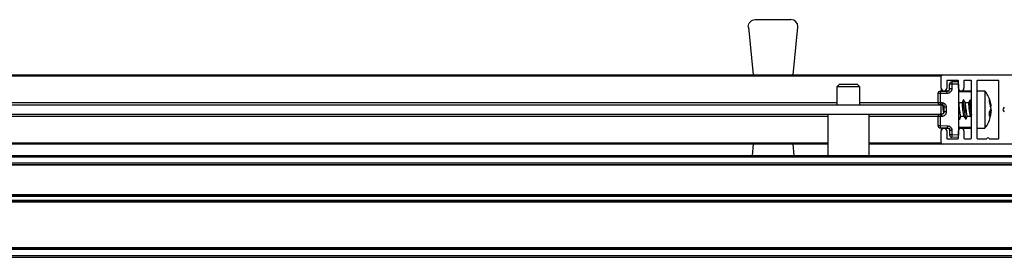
# Model space of a CAD drawing. Header units: millimetres. Extents: x 3236.23 to 3237.93, y 3074.95 to 3075.01.
# Tile 2 of 4: x 3236.8678 to 3237.0798, y 3074.9547 to 3075.006. Entities that reach past the tile are written whole.
import ezdxf

# ---------------------------------------------------------------- set-up
doc = ezdxf.new("R2010")
doc.units = ezdxf.units.MM
doc.layers.add('SANINDUSA', color=3, linetype='Continuous')

msp = doc.modelspace()

# ---------------------------------------------------------------- linework, layer by layer
at = {"layer": 'SANINDUSA'}
for p, q in [((3237.026150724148, 3075.005999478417), (3237.033833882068, 3075.005999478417)), ((3237.024658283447, 3075.004349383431), (3237.024650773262, 3075.004499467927)), ((3237.024658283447, 3075.004349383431), (3237.025689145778, 3074.994099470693)), ((3237.034295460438, 3074.994099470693), (3237.035326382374, 3075.004349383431)), ((3236.682192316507, 3074.994099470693), (3237.066192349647, 3074.994099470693)), ((3237.066192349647, 3074.993799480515), (3236.682192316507, 3074.993799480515)), ((3237.066192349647, 3074.993799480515), (3237.066192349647, 3074.994099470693)), ((3237.066192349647, 3074.991199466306), (3237.066192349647, 3074.993799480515)), ((3237.066492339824, 3074.994099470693), (3237.083892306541, 3074.994099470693)), ((3237.067392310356, 3074.99279949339), (3237.067392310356, 3074.991199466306)), ((3237.069792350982, 3074.992899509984), (3237.06749232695, 3074.992899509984)), ((3237.069892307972, 3074.992599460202), (3237.068483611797, 3074.992574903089)), ((3237.069892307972, 3074.991199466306), (3237.069892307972, 3074.99279949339)), ((3237.071092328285, 3074.99279949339), (3237.071092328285, 3074.991199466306)), ((3237.072592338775, 3074.992899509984), (3237.071192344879, 3074.992899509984)), ((3237.072692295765, 3074.9803994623), (3237.072692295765, 3074.99279949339)), ((3237.073892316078, 3074.99279949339), (3237.073892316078, 3074.9803994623)), ((3237.078492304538, 3074.992899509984), (3237.073992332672, 3074.992899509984)), ((3237.078592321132, 3074.9803994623), (3237.078592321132, 3074.99279949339)), ((3237.044192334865, 3074.991999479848), (3237.0436923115, 3074.991499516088)), ((3237.0436923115, 3074.991499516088), (3237.0436923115, 3074.987599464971)), ((3237.046337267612, 3074.991499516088), (3237.0436923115, 3074.991499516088)), ((3237.048192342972, 3074.991999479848), (3237.044192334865, 3074.991999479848)), ((3237.048692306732, 3074.991499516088), (3237.046337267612, 3074.991499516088)), ((3237.048692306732, 3074.991499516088), (3237.048192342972, 3074.991999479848)), ((3237.048692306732, 3074.987599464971), (3237.048692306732, 3074.991499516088)), ((3237.065983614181, 3074.99056443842), (3237.067501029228, 3074.990590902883)), ((3237.066192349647, 3074.991199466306), (3237.066192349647, 3074.990568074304)), ((3237.067945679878, 3074.990599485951), (3237.066192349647, 3074.990599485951)), ((3237.068483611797, 3074.992074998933), (3237.067992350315, 3074.992074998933)), ((3237.067992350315, 3074.991090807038), (3237.067992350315, 3074.992074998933)), ((3237.069892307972, 3074.992099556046), (3237.068483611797, 3074.992074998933)), ((3237.068483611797, 3074.992074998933), (3237.068483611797, 3074.991090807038)), ((3237.069892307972, 3074.992099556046), (3237.069892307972, 3074.981099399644)), ((3237.072492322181, 3074.990599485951), (3237.069892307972, 3074.990599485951)), ((3237.072692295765, 3074.990399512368), (3237.069892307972, 3074.990399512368)), ((3237.075615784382, 3074.990599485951), (3237.073892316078, 3074.990599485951)), ((3237.075792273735, 3074.990304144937), (3237.075603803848, 3074.990562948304)), ((3237.075615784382, 3074.990599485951), (3237.075615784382, 3074.982599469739)), ((3236.704692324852, 3074.988099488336), (3237.0436923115, 3074.988099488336)), ((3237.048692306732, 3074.988099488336), (3237.065492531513, 3074.988099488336)), ((3237.065983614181, 3074.99006447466), (3237.065492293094, 3074.99006447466)), ((3237.065492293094, 3074.99006447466), (3237.065492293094, 3074.988113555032)), ((3237.065492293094, 3074.988113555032), (3237.065983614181, 3074.988113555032)), ((3237.067501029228, 3074.990090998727), (3237.065983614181, 3074.99006447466)), ((3237.065983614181, 3074.99006447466), (3237.065983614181, 3074.988113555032)), ((3237.065983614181, 3074.988113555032), (3237.066301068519, 3074.9881080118)), ((3237.069993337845, 3074.988082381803), (3237.069892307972, 3074.988217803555)), ((3237.070709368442, 3074.988059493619), (3237.069982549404, 3074.988059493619)), ((3237.070917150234, 3074.988652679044), (3237.070690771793, 3074.988030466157)), ((3237.071393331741, 3074.988082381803), (3237.070962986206, 3074.988659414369)), ((3237.072109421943, 3074.988059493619), (3237.0713825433, 3074.988059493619)), ((3237.07231714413, 3074.988652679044), (3237.07209076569, 3074.988030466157)), ((3237.072692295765, 3074.988217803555), (3237.072362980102, 3074.988659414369)), ((3237.076613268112, 3074.988708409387), (3237.076946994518, 3074.987333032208)), ((3237.076613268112, 3074.988252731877), (3237.076613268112, 3074.988708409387)), ((3237.076946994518, 3074.986821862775), (3237.076613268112, 3074.988252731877)), ((3236.682192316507, 3074.987599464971), (3237.066192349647, 3074.987599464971)), ((3237.066301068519, 3074.987608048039), (3237.065983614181, 3074.987613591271)), ((3237.066192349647, 3074.987609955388), (3237.066192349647, 3074.987599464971)), ((3237.066192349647, 3074.98559949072), (3237.066192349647, 3074.987599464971)), ((3237.066753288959, 3074.987587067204), (3237.066771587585, 3074.987417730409)), ((3237.066792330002, 3074.986090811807), (3237.066792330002, 3074.987108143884)), ((3237.067283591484, 3074.987108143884), (3237.067283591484, 3074.986090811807)), ((3237.076613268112, 3074.986019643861), (3237.076946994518, 3074.986821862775)), ((3237.076613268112, 3074.985167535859), (3237.076613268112, 3074.986019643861)), ((3237.076613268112, 3074.985945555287), (3237.076946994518, 3074.985865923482)), ((3237.076767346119, 3074.986390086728), (3237.076946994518, 3074.986377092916)), ((3237.076946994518, 3074.98668924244), (3237.076789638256, 3074.987295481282)), ((3237.076946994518, 3074.98650971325), (3237.076789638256, 3074.985903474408)), ((3237.076946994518, 3074.986377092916), (3237.076834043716, 3074.985892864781)), ((3237.076901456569, 3074.987465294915), (3237.076857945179, 3074.987699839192)), ((3237.079774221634, 3074.987096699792), (3237.079546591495, 3074.986771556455)), ((3237.079546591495, 3074.986427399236), (3237.079774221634, 3074.986102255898)), ((3236.682192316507, 3074.98559949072), (3237.066192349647, 3074.98559949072)), ((3237.041742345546, 3074.985099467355), (3236.706642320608, 3074.985099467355)), ((3237.041742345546, 3074.98559949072), (3237.041742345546, 3074.976699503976)), ((3237.05064233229, 3074.976699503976), (3237.05064233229, 3074.98559949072)), ((3237.065492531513, 3074.985099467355), (3237.05064233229, 3074.985099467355)), ((3237.065983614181, 3074.985085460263), (3237.065492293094, 3074.985085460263)), ((3237.065492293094, 3074.985085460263), (3237.065492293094, 3074.98313448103)), ((3237.065983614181, 3074.985585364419), (3237.066301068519, 3074.985590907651)), ((3237.066301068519, 3074.985091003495), (3237.065983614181, 3074.985085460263)), ((3237.065983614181, 3074.985085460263), (3237.065983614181, 3074.98313448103)), ((3237.066192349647, 3074.98559949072), (3237.066192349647, 3074.985589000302)), ((3237.069892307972, 3074.984847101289), (3237.070121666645, 3074.984539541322)), ((3237.070167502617, 3074.984546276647), (3237.070393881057, 3074.985168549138)), ((3237.070375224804, 3074.985139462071), (3237.071077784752, 3074.985139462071)), ((3237.071091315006, 3074.985116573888), (3237.071521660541, 3074.984539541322)), ((3237.071567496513, 3074.984546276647), (3237.071793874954, 3074.985168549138)), ((3237.0717752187, 3074.985139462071), (3237.072477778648, 3074.985139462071)), ((3237.072491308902, 3074.985116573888), (3237.072692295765, 3074.984847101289)), ((3237.076946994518, 3074.985865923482), (3237.076613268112, 3074.985167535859)), ((3237.076782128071, 3074.985374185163), (3237.076613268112, 3074.98489883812)), ((3237.076727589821, 3074.984890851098), (3237.07682677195, 3074.985279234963)), ((3237.076853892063, 3074.985482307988), (3237.076946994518, 3074.985865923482)), ((3237.065492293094, 3074.98313448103), (3237.065983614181, 3074.98313448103)), ((3237.065983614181, 3074.98313448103), (3237.067501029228, 3074.983107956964)), ((3237.067501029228, 3074.982608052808), (3237.065983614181, 3074.982634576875)), ((3237.066192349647, 3074.982630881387), (3237.066192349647, 3074.981999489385)), ((3237.066192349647, 3074.982599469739), (3237.067945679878, 3074.982599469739)), ((3237.066192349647, 3074.979399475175), (3237.066192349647, 3074.981999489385)), ((3237.067392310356, 3074.981999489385), (3237.067392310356, 3074.9803994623)), ((3237.067951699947, 3074.98257419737), (3237.067992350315, 3074.982386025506)), ((3237.067992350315, 3074.982108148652), (3237.067992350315, 3074.981124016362)), ((3237.068483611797, 3074.982108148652), (3237.068483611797, 3074.981124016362)), ((3237.069892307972, 3074.982799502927), (3237.072692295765, 3074.982799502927)), ((3237.069892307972, 3074.982599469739), (3237.072492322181, 3074.982599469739)), ((3237.069892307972, 3074.9803994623), (3237.069892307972, 3074.981999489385)), ((3237.071092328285, 3074.981999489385), (3237.071092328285, 3074.9803994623)), ((3237.073892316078, 3074.982599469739), (3237.075615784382, 3074.982599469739)), ((3237.075621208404, 3074.982656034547), (3237.075991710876, 3074.983138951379)), ((3237.06749232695, 3074.980299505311), (3237.069792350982, 3074.980299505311)), ((3237.068483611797, 3074.981124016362), (3237.067992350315, 3074.981124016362)), ((3237.069892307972, 3074.981099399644), (3237.068483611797, 3074.981124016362)), ((3237.069892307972, 3074.980599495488), (3237.068483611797, 3074.980624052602)), ((3237.071192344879, 3074.980299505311), (3237.072592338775, 3074.980299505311)), ((3237.073992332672, 3074.980299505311), (3237.075942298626, 3074.980299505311)), ((3237.076542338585, 3074.980299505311), (3237.078492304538, 3074.980299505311)), ((3236.706642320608, 3074.979399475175), (3237.041742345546, 3074.979399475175)), ((3237.041742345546, 3074.979099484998), (3236.706642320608, 3074.979099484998)), ((3237.025689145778, 3074.979099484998), (3237.025447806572, 3074.976699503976)), ((3237.034536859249, 3074.976699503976), (3237.034295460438, 3074.979099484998)), ((3237.05064233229, 3074.979399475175), (3237.066192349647, 3074.979399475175)), ((3237.066192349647, 3074.979099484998), (3237.05064233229, 3074.979099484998)), ((3237.066192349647, 3074.979099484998), (3237.066192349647, 3074.979399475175)), ((3237.083892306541, 3074.979099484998), (3237.066492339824, 3074.979099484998)), ((3236.280192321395, 3074.976699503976), (3237.888192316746, 3074.976699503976)), ((3236.280192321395, 3074.976399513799), (3237.888192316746, 3074.976399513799)), ((3237.888192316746, 3074.974999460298), (3236.280192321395, 3074.974999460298)), ((3237.888192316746, 3074.97469947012), (3236.280192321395, 3074.97469947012)), ((3237.888192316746, 3074.974599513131), (3236.280192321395, 3074.974599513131)), ((3236.280192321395, 3074.968299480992), (3237.888192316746, 3074.968299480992)), ((3236.280192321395, 3074.968199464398), (3237.888192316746, 3074.968199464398)), ((3236.280192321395, 3074.967899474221), (3237.888192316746, 3074.967899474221)), ((3237.888192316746, 3074.96699950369), (3236.280192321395, 3074.96699950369)), ((3237.888192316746, 3074.966699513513), (3236.280192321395, 3074.966699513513)), ((3237.888192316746, 3074.966599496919), (3236.280192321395, 3074.966599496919)), ((3236.280192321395, 3074.956799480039), (3237.888192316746, 3074.956799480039)), ((3237.888192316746, 3074.956699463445), (3236.280192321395, 3074.956699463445)), ((3237.888192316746, 3074.956399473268), (3236.280192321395, 3074.956399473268)), ((3237.888192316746, 3074.954999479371), (3236.280192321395, 3074.954999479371)), ((3237.888192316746, 3074.954699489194), (3236.280192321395, 3074.954699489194))]:
    msp.add_line(p, q, dxfattribs=at)
at = {"layer": 'SANINDUSA', "flags": 128}
for points in [[(3237.070192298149, 3074.9859367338), (3237.07009901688, 3074.98647877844), (3237.070019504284, 3074.987047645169), (3237.069966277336, 3074.987554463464), (3237.069947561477, 3074.987920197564), (3237.069966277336, 3074.988087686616), (3237.070006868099, 3074.988059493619)], [(3237.070962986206, 3074.988659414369), (3237.070923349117, 3074.988666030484), (3237.070897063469, 3074.988426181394)], [(3237.070897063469, 3074.988426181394), (3237.070923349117, 3074.987908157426), (3237.070998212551, 3074.987190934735), (3237.071110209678, 3074.986383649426), (3237.071242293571, 3074.985609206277), (3237.071374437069, 3074.984985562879), (3237.071486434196, 3074.984607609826), (3237.07156129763, 3074.984532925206), (3237.071567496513, 3074.984546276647)], [(3237.071592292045, 3074.9859367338), (3237.071499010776, 3074.98647877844), (3237.071419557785, 3074.987047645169), (3237.071366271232, 3074.987554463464), (3237.071347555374, 3074.987920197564), (3237.071366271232, 3074.988087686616), (3237.071406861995, 3074.988059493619)], [(3237.072362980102, 3074.988659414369), (3237.072323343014, 3074.988666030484), (3237.072297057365, 3074.988426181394)], [(3237.069892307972, 3074.985355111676), (3237.069974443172, 3074.984985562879), (3237.0700864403, 3074.984607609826), (3237.070161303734, 3074.984532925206), (3237.070167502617, 3074.984546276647)]]:
    msp.add_lwpolyline(points, dxfattribs=at)
at = {"layer": 'SANINDUSA'}
for centre, radius, start, end in [((3237.033833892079, 3075.004499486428), 0.001500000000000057, 0, 90), ((3237.033833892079, 3075.004499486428), 0.001499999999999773, 354.2568061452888, 0), ((3237.066492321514, 3074.993799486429), 0.0003000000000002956, 90, 180), ((3237.067492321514, 3074.992799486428), 0.0001000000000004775, 90, 180), ((3237.068492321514, 3074.992074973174), 0.000499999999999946, 91.0000000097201, 180), ((3237.075616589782, 3074.992324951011), 0.007137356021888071, 177.9930764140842, 182.0069235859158), ((3237.069792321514, 3074.992799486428), 9.999999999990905e-05, 0, 90), ((3237.071192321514, 3074.992799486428), 9.999999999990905e-05, 90, 180), ((3237.072592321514, 3074.992799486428), 9.999999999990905e-05, 0, 90), ((3237.073992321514, 3074.992799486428), 9.999999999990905e-05, 90, 180), ((3237.078492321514, 3074.992799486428), 0.0001000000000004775, 0, 90), ((3237.065992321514, 3074.990064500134), 0.0005000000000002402, 91.0000000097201, 180), ((3237.073118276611, 3074.99031445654), 0.007139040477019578, 177.9933108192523, 182.0066891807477), ((3237.066792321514, 3074.991199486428), 0.0006000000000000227, 180, 0), ((3237.070492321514, 3074.991199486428), 0.0006000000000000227, 180, 0), ((3237.072492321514, 3074.990399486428), 0.0001999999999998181, 0, 90), ((3237.065992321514, 3074.988113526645), 0.0005000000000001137, 180, 268.9999999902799), ((3237.073118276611, 3074.987863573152), 0.007139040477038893, 177.9933108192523, 182.0066891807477), ((3237.092248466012, 3074.989432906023), 0.01997679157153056, 182.888627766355, 191.7783752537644), ((3237.079792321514, 3074.986599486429), 0.0003000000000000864, 145.0000000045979, 214.9999999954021), ((3237.065992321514, 3074.985085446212), 0.0005000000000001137, 91.0000000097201, 180), ((3237.073116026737, 3074.985335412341), 0.007136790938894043, 177.9929174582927, 182.0070825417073), ((3237.073555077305, 3074.986164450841), 0.002677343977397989, 185.9784645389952, 203.0408144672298), ((3237.074956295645, 3074.986164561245), 0.002678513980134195, 185.9782181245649, 203.0327365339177), ((3237.065992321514, 3074.983134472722), 0.0005000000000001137, 180, 268.9999999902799), ((3237.073116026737, 3074.982884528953), 0.007136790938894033, 177.9929174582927, 182.0070825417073), ((3237.066792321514, 3074.981999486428), 0.0006000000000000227, 0, 180), ((3237.070492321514, 3074.981999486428), 0.0006000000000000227, 0, 180), ((3237.072492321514, 3074.982799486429), 0.0001999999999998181, 269.9999999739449, 0), ((3237.067492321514, 3074.980399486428), 0.0001000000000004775, 180, 270), ((3237.068492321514, 3074.981123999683), 0.0004999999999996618, 180, 268.9999999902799), ((3237.075619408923, 3074.980874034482), 0.007140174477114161, 177.9936296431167, 182.0063703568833), ((3237.069792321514, 3074.980399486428), 0.0001000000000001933, 270, 0), ((3237.071192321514, 3074.980399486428), 0.0001000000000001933, 180, 270), ((3237.072592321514, 3074.980399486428), 0.0001000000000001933, 270, 0), ((3237.073992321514, 3074.980399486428), 0.0001000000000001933, 180, 270), ((3237.076242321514, 3074.980174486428), 0.0003250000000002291, 22.61986493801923, 157.3801350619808), ((3237.078492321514, 3074.980399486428), 0.0001000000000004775, 270, 0), ((3237.066492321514, 3074.979399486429), 0.0003000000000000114, 180, 270)]:
    msp.add_arc(centre, radius, start, end, dxfattribs=at)
for centre, major_axis, ratio, start_param, end_param in [((3237.070197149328, 3074.986599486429), (-0.0002158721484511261, 0.001459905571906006), 0.07691984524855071, 6.271811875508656, 8.313813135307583), ((3237.071597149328, 3074.986599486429), (-0.0002158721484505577, 0.001459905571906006), 0.076919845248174, 6.271811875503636, 8.313813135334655)]:
    msp.add_ellipse(centre, major_axis=major_axis, ratio=ratio, start_param=start_param, end_param=end_param, dxfattribs=at)
for points, knots in [([(3237.024650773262, 3075.004499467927), (3237.024673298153, 3075.004696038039), (3237.024718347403, 3075.005089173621), (3237.025065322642, 3075.005584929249), (3237.025561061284, 3075.005931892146), (3237.025954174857, 3075.005976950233), (3237.026150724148, 3075.005999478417)], [0, 0, 0, 0, 0.250009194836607, 0.5000124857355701, 0.7500157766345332, 1, 1, 1, 1]), ([(3237.067497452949, 3074.99044445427), (3237.067497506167, 3074.990466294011), (3237.067497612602, 3074.990509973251), (3237.067498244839, 3074.990555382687), (3237.067499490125, 3074.990585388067), (3237.067500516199, 3074.99058906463), (3237.067501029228, 3074.990590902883)], [0, 0, 0, 0, 0.2500048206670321, 0.500006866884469, 0.7500073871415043, 1, 1, 1, 1]), ([(3237.067501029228, 3074.990090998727), (3237.067500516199, 3074.99012372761), (3237.067499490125, 3074.990189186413), (3237.067498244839, 3074.990283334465), (3237.067497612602, 3074.990371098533), (3237.067497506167, 3074.990420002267), (3237.067497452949, 3074.99044445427)], [0, 0, 0, 0, 0.2499926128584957, 0.4999931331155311, 0.749995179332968, 1, 1, 1, 1]), ([(3237.068483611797, 3074.991090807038), (3237.068470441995, 3074.990966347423), (3237.068450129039, 3074.99077438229), (3237.068328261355, 3074.990543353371), (3237.068201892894, 3074.990385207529), (3237.068045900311, 3074.990255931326), (3237.067817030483, 3074.990129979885), (3237.067625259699, 3074.990106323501), (3237.067501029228, 3074.990090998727)], [0, 0, 0, 0, 0.2396435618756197, 0.3696235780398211, 0.4999609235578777, 0.6299599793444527, 0.7602854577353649, 1, 1, 1, 1]), ([(3237.06784894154, 3074.990740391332), (3237.067824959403, 3074.99071856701), (3237.067776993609, 3074.990674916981), (3237.067690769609, 3074.990628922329), (3237.067598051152, 3074.990598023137), (3237.067533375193, 3074.990593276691), (3237.067501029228, 3074.990590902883)], [0, 0, 0, 0, 0.2500007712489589, 0.5000174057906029, 0.7499469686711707, 1, 1, 1, 1]), ([(3237.067992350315, 3074.991090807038), (3237.067986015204, 3074.991027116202), (3237.067973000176, 3074.99089626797), (3237.067891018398, 3074.990793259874), (3237.06784894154, 3074.990740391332)], [0, 0, 0, 0, 0.4867535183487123, 0.9999999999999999, 0.9999999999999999, 0.9999999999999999, 0.9999999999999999]), ([(3237.068135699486, 3074.991090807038), (3237.068114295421, 3074.991090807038), (3237.068071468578, 3074.991090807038), (3237.068027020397, 3074.991090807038), (3237.067997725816, 3074.991090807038), (3237.067994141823, 3074.991090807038), (3237.067992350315, 3074.991090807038)], [0, 0, 0, 0, 0.2499020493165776, 0.5000225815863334, 0.7500793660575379, 0.9999999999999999, 0.9999999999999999, 0.9999999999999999, 0.9999999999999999]), ([(3237.068483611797, 3074.991090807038), (3237.068451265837, 3074.991090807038), (3237.068386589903, 3074.991090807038), (3237.068293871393, 3074.991090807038), (3237.068207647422, 3074.991090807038), (3237.068159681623, 3074.991090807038), (3237.068135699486, 3074.991090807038)], [0, 0, 0, 0, 0.2500530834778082, 0.4999825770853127, 0.7499992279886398, 1, 1, 1, 1]), ([(3237.076855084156, 3074.987714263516), (3237.076823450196, 3074.987941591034), (3237.07672961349, 3074.988615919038), (3237.076317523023, 3074.989592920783), (3237.075842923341, 3074.990250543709), (3237.075632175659, 3074.990542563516)], [0, 0, 0, 0, 0.2204147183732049, 0.6538223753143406, 1, 1, 1, 1]), ([(3237.066301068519, 3074.9881080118), (3237.066300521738, 3074.988075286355), (3237.066299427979, 3074.988009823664), (3237.066298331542, 3074.98791563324), (3237.066297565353, 3074.987827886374), (3237.066297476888, 3074.987779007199), (3237.066297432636, 3074.987754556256)], [0, 0, 0, 0, 0.2499898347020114, 0.5000698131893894, 0.749918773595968, 1, 1, 1, 1]), ([(3237.066301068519, 3074.9881080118), (3237.066425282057, 3074.988092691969), (3237.066616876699, 3074.988069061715), (3237.066845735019, 3074.987943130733), (3237.067001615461, 3074.98781397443), (3237.067128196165, 3074.987655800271), (3237.067250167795, 3074.987424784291), (3237.067270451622, 3074.987232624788), (3237.067283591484, 3074.987108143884)], [0, 0, 0, 0, 0.2396752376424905, 0.3696899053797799, 0.5000192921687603, 0.6300195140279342, 0.7603266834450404, 1, 1, 1, 1]), ([(3237.066499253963, 3074.988027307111), (3237.066495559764, 3074.988024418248), (3237.066485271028, 3074.98801637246), (3237.066482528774, 3074.98788414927), (3237.066489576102, 3074.987644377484), (3237.066517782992, 3074.987261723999), (3237.066565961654, 3074.986789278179), (3237.066626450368, 3074.986304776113), (3237.066671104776, 3074.986020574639), (3237.066692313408, 3074.985885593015)], [0, 0, 0, 0, 0.06601256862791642, 0.1838519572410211, 0.3286168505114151, 0.4993022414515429, 0.6707585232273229, 0.8436266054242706, 1, 1, 1, 1]), ([(3237.070699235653, 3074.988027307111), (3237.070695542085, 3074.988024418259), (3237.070685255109, 3074.988016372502), (3237.070682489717, 3074.987884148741), (3237.070689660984, 3074.987644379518), (3237.070717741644, 3074.987261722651), (3237.070765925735, 3074.986789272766), (3237.07082652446, 3074.986304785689), (3237.070871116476, 3074.986020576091), (3237.070892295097, 3074.985885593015)], [0, 0, 0, 0, 0.06601264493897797, 0.1838521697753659, 0.3286176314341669, 0.499301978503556, 0.67075845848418, 0.84362936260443, 1, 1, 1, 1]), ([(3237.072099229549, 3074.988027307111), (3237.072095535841, 3074.98802441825), (3237.072085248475, 3074.98801637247), (3237.072082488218, 3074.98788414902), (3237.072089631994, 3074.987644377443), (3237.07211783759, 3074.987261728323), (3237.072165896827, 3074.986789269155), (3237.072226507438, 3074.986304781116), (3237.072271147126, 3074.986020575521), (3237.072292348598, 3074.985885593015)], [0, 0, 0, 0, 0.0660125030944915, 0.1838517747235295, 0.328616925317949, 0.4993021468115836, 0.6707562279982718, 0.8436267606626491, 1, 1, 1, 1]), ([(3237.066297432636, 3074.987754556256), (3237.066297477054, 3074.987732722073), (3237.066297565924, 3074.98768903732), (3237.066298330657, 3074.987643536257), (3237.066299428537, 3074.98761365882), (3237.066300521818, 3074.987609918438), (3237.066301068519, 3074.987608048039)], [0, 0, 0, 0, 0.2499056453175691, 0.499998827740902, 0.7499717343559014, 1, 1, 1, 1]), ([(3237.066301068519, 3074.987608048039), (3237.066333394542, 3074.987605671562), (3237.066398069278, 3074.987600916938), (3237.066490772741, 3074.987570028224), (3237.066577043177, 3074.987524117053), (3237.066624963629, 3074.987480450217), (3237.066648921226, 3074.987458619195)], [0, 0, 0, 0, 0.2499511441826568, 0.50007773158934, 0.7500662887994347, 1, 1, 1, 1]), ([(3237.067283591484, 3074.986090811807), (3237.067270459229, 3074.985966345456), (3237.067250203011, 3074.985774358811), (3237.067128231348, 3074.985543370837), (3237.067001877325, 3074.985385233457), (3237.066845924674, 3074.985255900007), (3237.066617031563, 3074.985130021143), (3237.066425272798, 3074.985106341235), (3237.066301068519, 3074.985091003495)], [0, 0, 0, 0, 0.2396419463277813, 0.3696425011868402, 0.4999828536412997, 0.6299558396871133, 0.7603182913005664, 0.9999999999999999, 0.9999999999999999, 0.9999999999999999, 0.9999999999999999]), ([(3237.066648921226, 3074.987458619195), (3237.066691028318, 3074.987405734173), (3237.06677305, 3074.987302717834), (3237.066786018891, 3074.987171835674), (3237.066792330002, 3074.987108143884)], [0, 0, 0, 0, 0.5133653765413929, 1, 1, 1, 1]), ([(3237.066792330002, 3074.986090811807), (3237.066786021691, 3074.986027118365), (3237.066773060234, 3074.985896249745), (3237.066691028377, 3074.985793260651), (3237.066648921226, 3074.9857403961)], [0, 0, 0, 0, 0.4866975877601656, 1, 1, 1, 1]), ([(3237.066935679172, 3074.987108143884), (3237.066914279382, 3074.987108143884), (3237.066871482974, 3074.987108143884), (3237.066826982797, 3074.987108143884), (3237.066797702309, 3074.987108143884), (3237.066794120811, 3074.987108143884), (3237.066792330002, 3074.987108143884)], [0, 0, 0, 0, 0.2499874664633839, 0.4999378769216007, 0.7499605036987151, 1, 1, 1, 1]), ([(3237.066935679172, 3074.986090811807), (3237.066914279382, 3074.986090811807), (3237.066871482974, 3074.986090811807), (3237.066826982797, 3074.986090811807), (3237.066797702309, 3074.986090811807), (3237.066794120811, 3074.986090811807), (3237.066792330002, 3074.986090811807)], [0, 0, 0, 0, 0.2499874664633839, 0.4999378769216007, 0.7499605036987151, 1, 1, 1, 1]), ([(3237.067283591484, 3074.987108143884), (3237.067251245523, 3074.987108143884), (3237.067186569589, 3074.987108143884), (3237.06709385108, 3074.987108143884), (3237.067007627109, 3074.987108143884), (3237.06695966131, 3074.987108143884), (3237.066935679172, 3074.987108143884)], [0, 0, 0, 0, 0.2500530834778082, 0.4999825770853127, 0.7499992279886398, 1, 1, 1, 1]), ([(3237.067283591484, 3074.986090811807), (3237.067251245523, 3074.986090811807), (3237.067186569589, 3074.986090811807), (3237.06709385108, 3074.986090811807), (3237.067007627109, 3074.986090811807), (3237.06695966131, 3074.986090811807), (3237.066935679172, 3074.986090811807)], [0, 0, 0, 0, 0.2500530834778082, 0.4999825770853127, 0.7499992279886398, 1, 1, 1, 1]), ([(3237.070192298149, 3074.9859367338), (3237.070216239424, 3074.985795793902), (3237.070264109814, 3074.985513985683), (3237.070324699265, 3074.985249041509), (3237.070363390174, 3074.985125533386), (3237.070373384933, 3074.98514962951), (3237.070375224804, 3074.985154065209)], [0, 0, 0, 0, 0.3108787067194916, 0.6215995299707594, 0.9303426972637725, 1, 1, 1, 1]), ([(3237.071592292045, 3074.9859367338), (3237.07161623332, 3074.985795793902), (3237.071664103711, 3074.985513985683), (3237.071724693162, 3074.985249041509), (3237.071763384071, 3074.985125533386), (3237.071773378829, 3074.98514962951), (3237.0717752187, 3074.985154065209)], [0, 0, 0, 0, 0.3108787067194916, 0.6215995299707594, 0.9303426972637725, 1, 1, 1, 1]), ([(3237.066297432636, 3074.985444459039), (3237.066297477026, 3074.985466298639), (3237.066297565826, 3074.985509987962), (3237.066298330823, 3074.985555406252), (3237.066299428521, 3074.985585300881), (3237.066300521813, 3074.98558903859), (3237.066301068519, 3074.985590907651)], [0, 0, 0, 0, 0.2499235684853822, 0.4999629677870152, 0.7499538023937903, 0.9999999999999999, 0.9999999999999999, 0.9999999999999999, 0.9999999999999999]), ([(3237.066301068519, 3074.985091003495), (3237.066300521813, 3074.985123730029), (3237.066299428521, 3074.985189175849), (3237.066298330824, 3074.985283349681), (3237.066297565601, 3074.985371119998), (3237.066297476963, 3074.985420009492), (3237.066297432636, 3074.985444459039)], [0, 0, 0, 0, 0.2499926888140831, 0.4999300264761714, 0.7499159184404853, 1, 1, 1, 1]), ([(3237.066648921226, 3074.9857403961), (3237.066624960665, 3074.985718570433), (3237.066577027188, 3074.985674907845), (3237.066490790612, 3074.985628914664), (3237.066398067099, 3074.985598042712), (3237.066333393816, 3074.985593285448), (3237.066301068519, 3074.985590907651)], [0, 0, 0, 0, 0.2499152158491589, 0.4999592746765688, 0.7500673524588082, 1, 1, 1, 1]), ([(3237.075631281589, 3074.982667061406), (3237.075751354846, 3074.982814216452), (3237.076144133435, 3074.983295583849), (3237.076602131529, 3074.984244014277), (3237.076791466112, 3074.985069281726), (3237.076884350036, 3074.985474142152)], [0, 0, 0, 0, 0.1832062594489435, 0.5992966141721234, 1, 1, 1, 1]), ([(3237.067501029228, 3074.983107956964), (3237.067500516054, 3074.983075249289), (3237.06749948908, 3074.983009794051), (3237.067498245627, 3074.982915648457), (3237.06749761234, 3074.982827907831), (3237.067497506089, 3074.982779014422), (3237.067497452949, 3074.982754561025)], [0, 0, 0, 0, 0.2498762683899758, 0.5000572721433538, 0.7499601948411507, 0.9999999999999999, 0.9999999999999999, 0.9999999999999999, 0.9999999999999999]), ([(3237.067497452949, 3074.982754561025), (3237.067497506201, 3074.98273272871), (3237.067497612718, 3074.982689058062), (3237.067498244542, 3074.982643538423), (3237.067499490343, 3074.982613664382), (3237.067500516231, 3074.982609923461), (3237.067501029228, 3074.982608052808)], [0, 0, 0, 0, 0.2499942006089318, 0.500057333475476, 0.7500030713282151, 1, 1, 1, 1]), ([(3237.067501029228, 3074.983107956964), (3237.067625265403, 3074.98309266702), (3237.067816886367, 3074.983069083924), (3237.068045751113, 3074.982943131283), (3237.068201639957, 3074.982813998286), (3237.06832815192, 3074.982655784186), (3237.068450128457, 3074.982424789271), (3237.068470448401, 3074.982232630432), (3237.068483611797, 3074.982108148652)], [0, 0, 0, 0, 0.23970267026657, 0.369715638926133, 0.5000428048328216, 0.6300172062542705, 0.7603226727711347, 1, 1, 1, 1]), ([(3237.067501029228, 3074.982608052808), (3237.067533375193, 3074.982605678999), (3237.067598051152, 3074.982600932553), (3237.067690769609, 3074.982570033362), (3237.067776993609, 3074.98252403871), (3237.067824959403, 3074.982480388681), (3237.06784894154, 3074.982458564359)], [0, 0, 0, 0, 0.2500530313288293, 0.4999825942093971, 0.7499992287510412, 1, 1, 1, 1]), ([(3237.06784894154, 3074.982458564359), (3237.067891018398, 3074.982405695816), (3237.067973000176, 3074.98230268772), (3237.067986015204, 3074.982171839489), (3237.067992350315, 3074.982108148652)], [0, 0, 0, 0, 0.5132464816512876, 0.9999999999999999, 0.9999999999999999, 0.9999999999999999, 0.9999999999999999]), ([(3237.068135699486, 3074.982108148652), (3237.068114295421, 3074.982108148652), (3237.068071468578, 3074.982108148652), (3237.068027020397, 3074.982108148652), (3237.067997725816, 3074.982108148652), (3237.067994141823, 3074.982108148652), (3237.067992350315, 3074.982108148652)], [0, 0, 0, 0, 0.2499020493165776, 0.5000225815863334, 0.7500793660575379, 0.9999999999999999, 0.9999999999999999, 0.9999999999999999, 0.9999999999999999]), ([(3237.068483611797, 3074.982108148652), (3237.068451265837, 3074.982108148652), (3237.068386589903, 3074.982108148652), (3237.068293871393, 3074.982108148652), (3237.068207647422, 3074.982108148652), (3237.068159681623, 3074.982108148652), (3237.068135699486, 3074.982108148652)], [0, 0, 0, 0, 0.2500530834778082, 0.4999825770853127, 0.7499992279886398, 1, 1, 1, 1])]:
    msp.add_open_spline(points, degree=3, knots=knots, dxfattribs=at)

doc.saveas('drawing.dxf')
